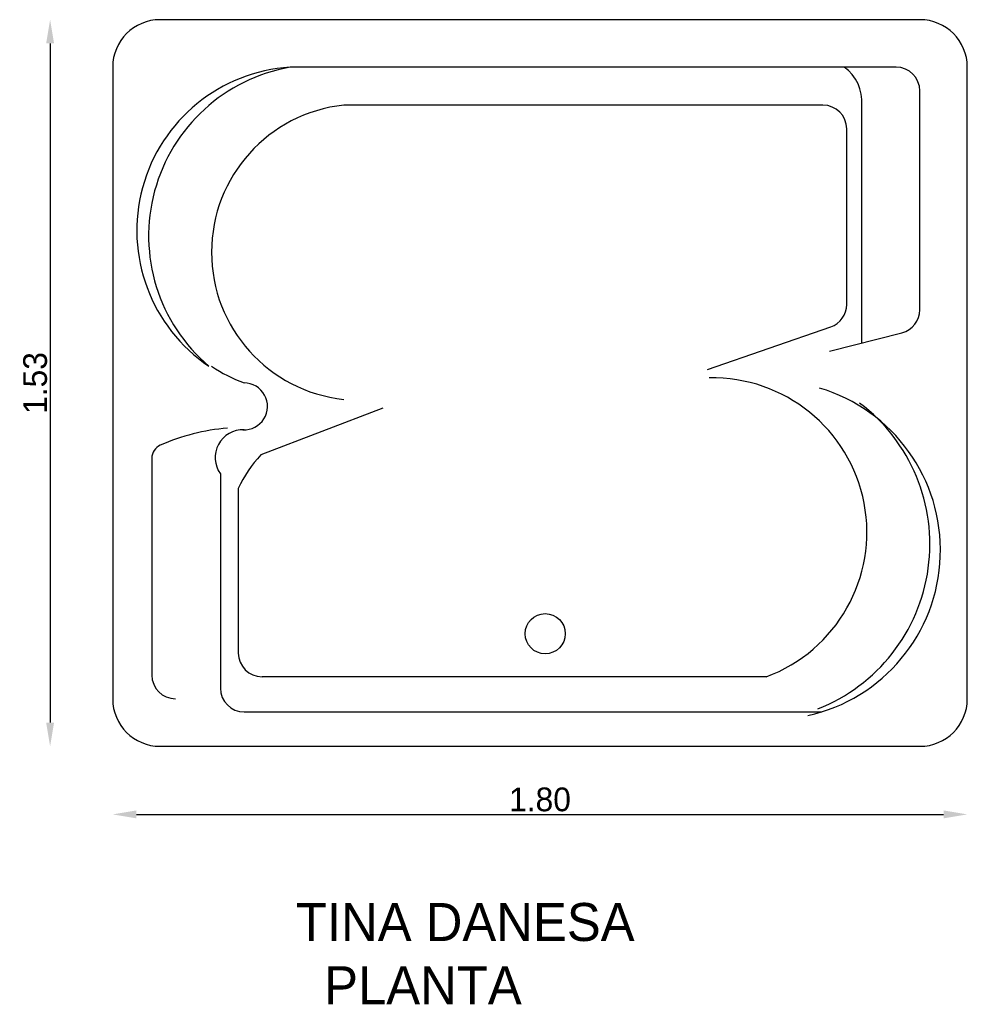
# Model space of a CAD drawing. Extents: x 152 to 351, y 205 to 412.
import ezdxf

# ---------------------------------------------------------------- set-up
doc = ezdxf.new("R2010")
doc.units = 0
doc.header["$MEASUREMENT"] = 0
doc.layers.get('0').update_dxf_attribs({"linetype": 'CONTINUOUS'})
doc.layers.get('DEFPOINTS').update_dxf_attribs({"linetype": 'CONTINUOUS'})
doc.dimstyles.get("Standard").update_dxf_attribs({"dimtxt": 0.18, "dimasz": 0.18, "dimexe": 0.18, "dimexo": 0.0625, "dimgap": 0.09, "dimtad": 0, "dimtih": 1, "dimtoh": 1, "dimdec": 4, "dimzin": 0, "dimdsep": 46, "dimtxsty": 'Standard', "dimcen": 0.09, "dimadec": 0, "dimazin": 0, "dimtfac": 1, "dimtdec": 4, "dimtofl": 0, "dimtmove": 0, "dimatfit": 3, "dimfxl": 0, "dimtolj": 1, "dimtzin": 0, "dimarcsym": 0})

# ---------------------------------------------------------------- blocks, each defined once
blk = doc.blocks.new('*D0')
at = {"color": 0, "linetype": 'ByBlock'}
blk.add_line((158.23, 407.48), (158.23, 264.48), dxfattribs=at)
for points in [[(157.39, 407.48), (159.06, 407.48), (158.23, 412.48)], [(157.39, 264.48), (159.06, 264.48), (158.23, 259.48)]]:
    blk.add_solid(points, dxfattribs=at)
at = {"layer": 'DEFPOINTS', "color": 0, "linetype": 'ByBlock'}
for p in [(181.41, 412.48), (158.23, 259.48), (181.41, 259.48)]:
    blk.add_point(p, dxfattribs=at)
at = {"color": 0, "linetype": 'ByBlock', "insert": (155.1, 335.98), "char_height": 5, "attachment_point": 5, "rotation": 90}
blk.add_mtext('\\A1;1.53', dxfattribs=at)
blk = doc.blocks.new('*D1')
at = {"color": 0, "linetype": 'ByBlock'}
blk.add_line((176.41, 245.15), (346.41, 245.15), dxfattribs=at)
for points in [[(176.41, 245.98), (176.41, 244.31), (171.41, 245.15)], [(346.41, 245.98), (346.41, 244.31), (351.41, 245.15)]]:
    blk.add_solid(points, dxfattribs=at)
at = {"layer": 'DEFPOINTS', "color": 0, "linetype": 'ByBlock'}
for p in [(171.41, 269.48), (351.41, 269.48), (351.41, 245.15)]:
    blk.add_point(p, dxfattribs=at)
at = {"color": 0, "linetype": 'ByBlock', "insert": (261.41, 248.27), "char_height": 5, "attachment_point": 5}
blk.add_mtext('\\A1;1.80', dxfattribs=at)

msp = doc.modelspace()

# ---------------------------------------------------------------- linework, layer by layer
for p, q in [((321.01174, 394.4811), (220.05805, 394.4811)), ((329.18227, 344.39986), (329.18227, 394.4811)), ((326.01174, 352.53073), (326.01174, 389.4811)), ((296.67411, 338.79632), (322.65034, 347.80686)), ((228.33167, 330.70193), (202.61518, 320.8479)), ((179.64823, 320.13814), (179.64823, 274.4811)), ((197.86437, 313.76789), (197.86437, 279.12113)), ((309.0342, 274.12113), (202.86437, 274.12113))]:
    msp.add_line(p, q)
msp.add_lwpolyline([(181.40964, 259.4811), (341.40964, 259.4811, 0.414213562), (351.40964, 269.4811), (351.40964, 402.4811, 0.414213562), (341.40964, 412.4811), (181.40964, 412.4811, 0.414213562), (171.40964, 402.4811), (171.40964, 269.4811, 0.414213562)], format="xyb", close=True)
for points in [[(322.3906, 342.66754), (337.6454, 346.55851, 0.34281999), (341.40964, 351.40339), (341.40964, 397.4811, 0.414213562), (336.40964, 402.4811), (208.78507, 402.4811)], [(194.09174, 316.85746), (194.09174, 271.7306, 0.414213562), (199.09174, 266.7306), (320.74825, 266.7306)]]:
    msp.add_lwpolyline(points, format="xyb")
msp.add_circle((262.50289, 283.19142), 4.22316)
for centre, radius, start, end in [((210.9518, 368.08381), 34.46546, 93.6043629, 236.03114), ((215.02823, 366.97762), 36.04822, 99.9732945, 229.6622084), ((320.42962, 395.2642), 8.78762, 354.8873179, 55.2108593), ((223.3748, 363.51128), 31.14692, 96.112856, 263.887144), ((321.01174, 389.4811), 5, 0, 90), ((321.01174, 352.53073), 5, 289.1304517, 0), ((211.91164, 369.48592), 35.8691, 236.7175723, 249.0599976), ((199.09238, 331.05386), 4.93193, 267.0455325, 90), ((297.78912, 304.57859), 32.46704, 290.2644545, 91.3461464), ((310.09629, 300.75585), 35.65364, 282.4963732, 73.408734), ((306.25867, 302.02712), 37.26853, 291.5115709, 52.9148326), ((199.37413, 281.95761), 44.68343, 94.8843428, 113.6569708), ((198.81479, 320.28994), 5.8386, 87.2749695, 216.0078106), ((182.64823, 320.13814), 3, 113.6569708, 180), ((223.10903, 301.96223), 27.86874, 137.3385377, 154.9368649), ((202.86437, 279.12113), 5, 180, 270), ((184.64823, 274.4811), 5, 180, 270)]:
    msp.add_arc(centre, radius, start, end)

# ---------------------------------------------------------------- texts
at = {"color": 5}
for s, p in [('TINA DANESA', (210, 218.48816)), ('  PLANTA', (210, 205.15483))]:
    msp.add_text(s, height=8, dxfattribs=at).set_placement(p)

# ---------------------------------------------------------------- dimensions: what is measured, and where the dimension line sits
at = {"color": 1}
dim = msp.add_linear_dim(base=(158.22783, 259.4811), p1=(181.40964, 412.4811), p2=(181.40964, 259.4811), angle=90, text='1.53', dimstyle='Standard', override={"dimtxt": 5, "dimasz": 5, "dimexe": 1.25, "dimexo": 0.625, "dimgap": 0.625, "dimtad": 1, "dimtih": 0, "dimtoh": 0, "dimzin": 8, "dimlunit": 6, "dimcen": 2.5, "dimse1": 1, "dimse2": 1, "dimtofl": 1}, dxfattribs=at)
dim.commit()
dim.dimension.update_dxf_attribs({"geometry": '*D0', "text_midpoint": (155.10283, 335.9811)})
dim = msp.add_linear_dim(base=(351.40964, 245.14781), p1=(171.40964, 269.4811), p2=(351.40964, 269.4811), text='1.80', dimstyle='Standard', override={"dimtxt": 5, "dimasz": 5, "dimexe": 1.25, "dimexo": 0.625, "dimgap": 0.625, "dimtad": 1, "dimtih": 0, "dimtoh": 0, "dimzin": 8, "dimlunit": 6, "dimcen": 2.5, "dimse1": 1, "dimse2": 1, "dimtofl": 1}, dxfattribs=at)
dim.commit()
dim.dimension.update_dxf_attribs({"geometry": '*D1', "text_midpoint": (261.40964, 248.27281)})

doc.saveas('drawing.dxf')
